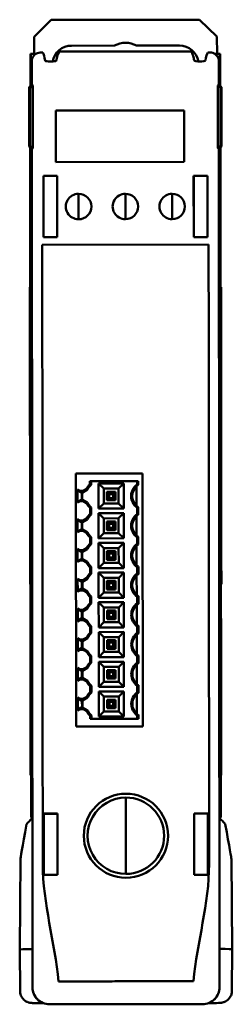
# Model space of a CAD drawing. Header units: millimetres. Extents: x 50 to 433, y -23 to 202.
# Tile 4 of 12: x 188 to 206, y -23 to 64. Entities that reach past the tile are written whole.
import ezdxf

# ---------------------------------------------------------------- set-up
doc = ezdxf.new("R2010")
doc.units = ezdxf.units.MM
doc.layers.add('Arêtes visibles(ISO)', color=7, linetype='Continuous', lineweight=50)

msp = doc.modelspace()

# ---------------------------------------------------------------- linework, layer by layer
at = {"layer": 'Arêtes visibles(ISO)'}
for p, q in [((188.889, 62.356), (190.388, 63.857)), ((190.388, 63.857), (203.482, 63.868)), ((203.482, 63.868), (205.015, 62.369)), ((188.906, 60.849), (188.889, 62.356)), ((205.015, 62.369), (205.032, 60.862)), ((202.727, 61.07), (191.147, 61.06)), ((192.199, 61.571), (195.987, 61.574)), ((197.938, 61.576), (201.724, 61.579)), ((189.052, 60.849), (188.575, 60.849)), ((188.577, 58.018), (188.575, 60.849)), ((188.688, 60.205), (188.689, 58.262)), ((189.874, 60.241), (189.873, 60.243)), ((190.849, 60.244), (190.848, 60.242)), ((203.026, 60.254), (203.027, 60.252)), ((204.002, 60.255), (204.001, 60.252)), ((204.822, 60.862), (205.3, 60.862)), ((205.189, 58.275), (205.188, 60.218)), ((205.302, 58.031), (205.3, 60.862)), ((188.464, 57.905), (188.689, 58.13)), ((188.469, 52.655), (188.464, 57.905)), ((188.69, 58.13), (188.465, 57.904)), ((188.465, 57.904), (188.469, 52.656)), ((188.465, 57.904), (188.543, 57.827)), ((188.77, 58.05), (188.543, 57.827)), ((188.543, 57.827), (188.547, 52.734)), ((188.689, 58.262), (188.69, 58.262)), ((188.689, 58.13), (188.689, 58.262)), ((188.69, 58.262), (188.69, 58.13)), ((188.69, 58.13), (188.77, 58.05)), ((188.77, 58.05), (188.774, 52.511)), ((205.109, 58.063), (205.189, 58.143)), ((205.113, 52.524), (205.109, 58.063)), ((205.109, 58.063), (205.336, 57.84)), ((205.189, 58.143), (205.188, 58.275)), ((205.188, 58.275), (205.189, 58.275)), ((205.189, 58.275), (205.189, 58.143)), ((205.189, 58.143), (205.414, 57.919)), ((205.414, 57.918), (205.189, 58.143)), ((205.414, 57.918), (205.336, 57.84)), ((205.336, 57.84), (205.34, 52.747)), ((205.414, 57.919), (205.419, 52.669)), ((205.418, 52.669), (205.414, 57.918)), ((202.139, 55.85), (190.814, 55.84)), ((190.818, 51.288), (190.814, 55.84)), ((202.139, 55.85), (202.143, 51.297)), ((188.469, 52.656), (188.547, 52.734)), ((188.469, 52.656), (188.694, 52.431)), ((188.694, 52.43), (188.469, 52.655)), ((188.544, 52.58), (188.588, -2.901)), ((188.547, 52.734), (188.774, 52.511)), ((188.622, 1.247), (188.581, 52.543)), ((188.596, 52.528), (188.63, 51.55)), ((188.774, 52.511), (188.694, 52.431)), ((188.694, 52.431), (188.754, -21.652)), ((188.753, -21.653), (188.694, 52.43)), ((205.34, 52.747), (205.113, 52.524)), ((205.193, 52.444), (205.113, 52.524)), ((205.193, 52.444), (205.418, 52.669)), ((205.253, -21.639), (205.193, 52.444)), ((205.419, 52.669), (205.194, 52.443)), ((205.194, 52.443), (205.253, -21.64)), ((205.259, 51.564), (205.292, 52.542)), ((205.306, 52.556), (205.347, 1.26)), ((205.418, 52.669), (205.34, 52.747)), ((205.344, 52.594), (205.388, -2.888)), ((188.638, 50.882), (188.643, 43.724)), ((202.143, 51.297), (190.818, 51.288)), ((205.258, 43.737), (205.252, 50.896)), ((189.712, 50.062), (190.925, 50.063)), ((189.717, 44.637), (189.712, 50.062)), ((189.712, 50.054), (190.917, 50.055)), ((190.925, 50.063), (190.917, 50.055)), ((190.921, 44.647), (190.917, 50.055)), ((190.925, 50.063), (190.929, 44.638)), ((202.966, 50.073), (204.179, 50.074)), ((202.966, 50.073), (202.975, 50.065)), ((202.971, 44.648), (202.966, 50.073)), ((202.975, 50.065), (204.179, 50.066)), ((202.975, 50.065), (202.979, 44.656)), ((204.179, 50.074), (204.183, 44.649)), ((192.824, 46.227), (192.822, 48.477)), ((196.949, 46.231), (196.947, 48.481)), ((201.074, 46.234), (201.072, 48.484)), ((190.921, 44.647), (189.717, 44.646)), ((190.929, 44.638), (189.717, 44.637)), ((190.921, 44.647), (190.929, 44.638)), ((202.979, 44.656), (202.971, 44.648)), ((204.183, 44.649), (202.971, 44.648)), ((202.979, 44.656), (204.183, 44.657)), ((189.611, 43.975), (204.29, 43.986)), ((188.636, 43.044), (188.628, 42.805)), ((205.275, 42.819), (205.266, 43.058)), ((188.619, 42.022), (188.643, 12.176)), ((205.31, 12.189), (205.286, 42.035)), ((188.516, 40.224), (188.554, 40.224)), ((188.516, 40.224), (188.518, 37.824)), ((205.354, 40.237), (205.391, 40.237)), ((205.393, 37.837), (205.391, 40.237)), ((188.519, 36.474), (188.518, 37.824)), ((205.393, 37.837), (205.394, 36.487)), ((188.519, 36.474), (188.557, 36.474)), ((188.519, 36.474), (188.52, 35.874)), ((188.52, 35.874), (188.534, 18.324)), ((205.357, 36.487), (205.394, 36.487)), ((205.395, 35.887), (205.394, 36.487)), ((205.409, 18.337), (205.395, 35.887)), ((192.578, 23.754), (198.466, 23.759)), ((192.596, 1.404), (192.578, 23.754)), ((198.466, 23.759), (198.484, 1.409)), ((193.825, 23.078), (198.083, 23.081)), ((193.825, 22.817), (193.825, 23.078)), ((193.929, 22.772), (193.929, 23.078)), ((194.581, 22.877), (196.803, 22.879)), ((195.036, 22.422), (194.581, 22.877)), ((194.582, 20.655), (194.581, 22.877)), ((196.348, 22.424), (196.803, 22.879)), ((196.803, 22.879), (196.804, 20.657)), ((197.934, 22.628), (197.936, 20.909)), ((197.979, 22.8), (197.979, 23.081)), ((198.083, 22.745), (198.083, 23.081)), ((192.73, 21.189), (192.73, 22.34)), ((192.73, 22.34), (192.934, 22.222)), ((193.037, 22.086), (192.73, 22.264)), ((192.926, 22.222), (192.934, 22.222)), ((192.934, 22.222), (193.207, 22.222)), ((193.051, 22.137), (192.982, 22.177)), ((193.037, 22.086), (193.051, 22.137)), ((193.104, 22.086), (193.037, 22.086)), ((193.09, 22.137), (193.051, 22.137)), ((193.159, 22.177), (193.09, 22.137)), ((193.09, 22.137), (193.104, 22.087)), ((193.142, 22.065), (193.104, 22.087)), ((193.104, 22.087), (193.104, 22.086)), ((193.104, 22.086), (193.105, 21.443)), ((193.604, 22.332), (193.142, 22.065)), ((193.142, 22.065), (193.143, 21.465)), ((193.207, 22.222), (193.524, 22.406)), ((193.207, 22.222), (193.215, 22.222)), ((193.48, 22.372), (193.48, 22.365)), ((196.348, 22.424), (195.036, 22.422)), ((195.036, 22.422), (195.037, 21.11)), ((196.067, 22.142), (195.317, 22.141)), ((195.317, 22.141), (195.318, 21.391)), ((195.317, 22.141), (195.518, 21.941)), ((195.518, 21.941), (195.519, 21.593)), ((195.518, 21.941), (195.866, 21.941)), ((195.866, 21.941), (196.067, 22.142)), ((195.866, 21.941), (195.867, 21.593)), ((196.067, 22.142), (196.068, 21.392)), ((196.349, 21.111), (196.348, 22.424)), ((192.73, 21.265), (193.038, 21.443)), ((192.935, 21.307), (192.73, 21.189)), ((192.935, 21.307), (192.927, 21.307)), ((193.208, 21.307), (192.935, 21.307)), ((192.983, 21.352), (193.051, 21.392)), ((193.038, 21.443), (193.051, 21.392)), ((193.038, 21.443), (193.105, 21.443)), ((193.051, 21.392), (193.091, 21.392)), ((193.104, 21.443), (193.091, 21.392)), ((193.091, 21.392), (193.16, 21.352)), ((193.143, 21.465), (193.104, 21.443)), ((193.105, 21.443), (193.104, 21.443)), ((193.143, 21.465), (193.605, 21.198)), ((193.216, 21.307), (193.208, 21.307)), ((193.525, 21.124), (193.208, 21.307)), ((193.48, 21.165), (193.48, 21.158)), ((195.037, 21.11), (194.582, 20.655)), ((195.037, 21.11), (196.349, 21.111)), ((195.519, 21.593), (195.318, 21.391)), ((195.318, 21.391), (196.068, 21.392)), ((195.867, 21.593), (195.519, 21.593)), ((196.068, 21.392), (195.867, 21.593)), ((196.349, 21.111), (196.804, 20.657)), ((193.827, 20.192), (193.827, 20.714)), ((193.931, 20.147), (193.931, 20.759)), ((196.804, 20.657), (194.582, 20.655)), ((194.583, 20.252), (196.805, 20.254)), ((195.038, 19.797), (194.583, 20.252)), ((194.585, 18.03), (194.583, 20.252)), ((196.35, 19.799), (196.805, 20.254)), ((196.805, 20.254), (196.806, 18.032)), ((197.981, 20.175), (197.981, 20.738)), ((198.085, 20.12), (198.085, 20.792)), ((192.733, 18.564), (192.732, 19.715)), ((192.732, 19.715), (192.936, 19.597)), ((193.039, 19.461), (192.732, 19.639)), ((192.928, 19.597), (192.936, 19.597)), ((192.936, 19.597), (193.209, 19.597)), ((193.053, 19.512), (192.984, 19.552)), ((193.039, 19.461), (193.053, 19.512)), ((193.106, 19.461), (193.039, 19.461)), ((193.092, 19.512), (193.053, 19.512)), ((193.161, 19.552), (193.092, 19.512)), ((193.092, 19.512), (193.106, 19.462)), ((193.106, 19.462), (193.106, 19.461)), ((193.144, 19.44), (193.106, 19.462)), ((193.106, 19.461), (193.107, 18.818)), ((193.606, 19.707), (193.144, 19.44)), ((193.144, 19.44), (193.145, 18.84)), ((193.209, 19.597), (193.526, 19.781)), ((193.209, 19.597), (193.217, 19.597)), ((193.482, 19.747), (193.482, 19.74)), ((196.35, 19.799), (195.038, 19.797)), ((195.038, 19.797), (195.039, 18.485)), ((196.069, 19.517), (195.319, 19.516)), ((195.319, 19.516), (195.32, 18.766)), ((195.319, 19.516), (195.52, 19.316)), ((195.52, 19.316), (195.521, 18.968)), ((195.52, 19.316), (195.869, 19.316)), ((195.869, 19.316), (196.069, 19.517)), ((195.869, 19.316), (195.869, 18.968)), ((196.069, 19.517), (196.07, 18.767)), ((196.351, 18.486), (196.35, 19.799)), ((197.936, 20.003), (197.938, 18.284)), ((188.534, 18.324), (188.534, 17.724)), ((192.733, 18.64), (193.04, 18.818)), ((192.937, 18.682), (192.733, 18.564)), ((192.937, 18.682), (192.929, 18.682)), ((193.21, 18.682), (192.937, 18.682)), ((192.985, 18.727), (193.054, 18.767)), ((193.04, 18.818), (193.054, 18.767)), ((193.04, 18.818), (193.107, 18.818)), ((193.054, 18.767), (193.093, 18.767)), ((193.107, 18.818), (193.093, 18.767)), ((193.093, 18.767), (193.162, 18.727)), ((193.145, 18.84), (193.107, 18.818)), ((193.107, 18.818), (193.107, 18.818)), ((193.145, 18.84), (193.607, 18.573)), ((193.218, 18.682), (193.21, 18.682)), ((193.527, 18.499), (193.21, 18.682)), ((193.483, 18.54), (193.483, 18.533)), ((195.039, 18.485), (194.585, 18.03)), ((195.039, 18.485), (196.351, 18.486)), ((195.521, 18.968), (195.32, 18.766)), ((195.32, 18.766), (196.07, 18.767)), ((195.869, 18.968), (195.521, 18.968)), ((196.07, 18.767), (195.869, 18.968)), ((196.351, 18.486), (196.806, 18.032)), ((205.409, 17.737), (205.409, 18.337)), ((188.572, 17.724), (188.534, 17.724)), ((188.535, 16.374), (188.534, 17.724)), ((193.829, 17.567), (193.829, 18.089)), ((193.933, 17.522), (193.933, 18.134)), ((196.806, 18.032), (194.585, 18.03)), ((194.585, 17.627), (196.807, 17.629)), ((195.04, 17.172), (194.585, 17.627)), ((194.587, 15.405), (194.585, 17.627)), ((196.352, 17.174), (196.807, 17.629)), ((196.807, 17.629), (196.809, 15.407)), ((197.983, 17.55), (197.983, 18.113)), ((198.088, 17.495), (198.087, 18.167)), ((205.409, 17.737), (205.372, 17.737)), ((205.409, 17.737), (205.41, 16.387)), ((192.735, 15.939), (192.734, 17.09)), ((192.734, 17.09), (192.938, 16.972)), ((193.041, 16.836), (192.734, 17.014)), ((192.93, 16.972), (192.938, 16.972)), ((192.938, 16.972), (193.211, 16.972)), ((193.055, 16.887), (192.986, 16.927)), ((193.041, 16.836), (193.055, 16.887)), ((193.108, 16.836), (193.041, 16.836)), ((193.094, 16.887), (193.055, 16.887)), ((193.163, 16.927), (193.094, 16.887)), ((193.094, 16.887), (193.108, 16.837)), ((193.108, 16.837), (193.108, 16.836)), ((193.146, 16.815), (193.108, 16.837)), ((193.108, 16.836), (193.109, 16.193)), ((193.609, 17.082), (193.146, 16.815)), ((193.146, 16.815), (193.147, 16.215)), ((193.211, 16.972), (193.528, 17.156)), ((193.211, 16.972), (193.219, 16.972)), ((193.484, 17.122), (193.484, 17.115)), ((196.352, 17.174), (195.04, 17.172)), ((195.04, 17.172), (195.041, 15.86)), ((196.071, 16.892), (195.321, 16.891)), ((195.321, 16.891), (195.322, 16.141)), ((195.321, 16.891), (195.523, 16.691)), ((195.523, 16.691), (195.523, 16.343)), ((195.523, 16.691), (195.871, 16.691)), ((195.871, 16.691), (196.071, 16.892)), ((195.871, 16.691), (195.871, 16.343)), ((196.071, 16.892), (196.072, 16.142)), ((196.354, 15.861), (196.352, 17.174)), ((197.939, 17.378), (197.94, 15.659)), ((188.535, 16.374), (188.537, 13.974)), ((192.735, 16.015), (193.042, 16.193)), ((192.939, 16.057), (192.735, 15.939)), ((192.939, 16.057), (192.931, 16.057)), ((193.212, 16.057), (192.939, 16.057)), ((192.987, 16.102), (193.056, 16.142)), ((193.042, 16.193), (193.056, 16.142)), ((193.042, 16.193), (193.109, 16.193)), ((193.056, 16.142), (193.095, 16.142)), ((193.109, 16.193), (193.095, 16.142)), ((193.095, 16.142), (193.164, 16.102)), ((193.147, 16.215), (193.109, 16.193)), ((193.109, 16.193), (193.109, 16.193)), ((193.147, 16.215), (193.609, 15.948)), ((193.22, 16.057), (193.212, 16.057)), ((193.53, 15.874), (193.212, 16.057)), ((193.485, 15.915), (193.485, 15.908)), ((195.041, 15.86), (194.587, 15.405)), ((195.041, 15.86), (196.354, 15.861)), ((195.523, 16.343), (195.322, 16.141)), ((195.322, 16.141), (196.072, 16.142)), ((195.871, 16.343), (195.523, 16.343)), ((196.072, 16.142), (195.871, 16.343)), ((196.354, 15.861), (196.809, 15.407)), ((205.412, 13.987), (205.41, 16.387)), ((193.831, 14.942), (193.831, 15.464)), ((193.936, 14.897), (193.935, 15.509)), ((196.809, 15.407), (194.587, 15.405)), ((194.587, 15.002), (196.809, 15.004)), ((195.042, 14.547), (194.587, 15.002)), ((194.589, 12.78), (194.587, 15.002)), ((196.355, 14.549), (196.809, 15.004)), ((196.809, 15.004), (196.811, 12.782)), ((197.986, 14.925), (197.985, 15.488)), ((198.09, 14.87), (198.089, 15.542)), ((188.575, 13.974), (188.537, 13.974)), ((192.737, 13.314), (192.736, 14.465)), ((192.736, 14.465), (192.941, 14.347)), ((193.044, 14.211), (192.736, 14.389)), ((192.932, 14.347), (192.941, 14.347)), ((192.941, 14.347), (193.213, 14.347)), ((193.057, 14.262), (192.988, 14.302)), ((193.044, 14.211), (193.057, 14.262)), ((193.111, 14.211), (193.044, 14.211)), ((193.097, 14.262), (193.057, 14.262)), ((193.165, 14.302), (193.097, 14.262)), ((193.097, 14.262), (193.11, 14.212)), ((193.11, 14.212), (193.111, 14.211)), ((193.149, 14.19), (193.11, 14.212)), ((193.111, 14.211), (193.111, 13.568)), ((193.611, 14.457), (193.149, 14.19)), ((193.149, 14.19), (193.149, 13.59)), ((193.213, 14.347), (193.531, 14.531)), ((193.213, 14.347), (193.221, 14.347)), ((193.486, 14.497), (193.486, 14.49)), ((196.355, 14.549), (195.042, 14.547)), ((195.042, 14.547), (195.043, 13.235)), ((196.074, 14.267), (195.324, 14.266)), ((195.324, 14.266), (195.324, 13.516)), ((195.324, 14.266), (195.525, 14.066)), ((195.525, 14.066), (195.525, 13.718)), ((195.525, 14.066), (195.873, 14.066)), ((195.873, 14.066), (196.074, 14.267)), ((195.873, 14.066), (195.873, 13.718)), ((196.074, 14.267), (196.074, 13.517)), ((196.356, 13.236), (196.355, 14.549)), ((197.941, 14.753), (197.942, 13.034)), ((205.412, 13.987), (205.375, 13.987)), ((192.737, 13.39), (193.044, 13.568)), ((192.941, 13.432), (192.737, 13.314)), ((192.941, 13.432), (192.933, 13.432)), ((193.214, 13.432), (192.941, 13.432)), ((192.989, 13.477), (193.058, 13.517)), ((193.044, 13.568), (193.058, 13.517)), ((193.044, 13.568), (193.111, 13.568)), ((193.058, 13.517), (193.097, 13.517)), ((193.111, 13.568), (193.097, 13.517)), ((193.097, 13.517), (193.166, 13.477)), ((193.149, 13.59), (193.111, 13.568)), ((193.111, 13.568), (193.111, 13.568)), ((193.149, 13.59), (193.612, 13.323)), ((193.222, 13.432), (193.214, 13.432)), ((193.532, 13.249), (193.214, 13.432)), ((193.487, 13.29), (193.487, 13.283)), ((195.043, 13.235), (194.589, 12.78)), ((195.043, 13.235), (196.356, 13.236)), ((195.525, 13.718), (195.324, 13.516)), ((195.324, 13.516), (196.074, 13.517)), ((195.873, 13.718), (195.525, 13.718)), ((196.074, 13.517), (195.873, 13.718)), ((196.356, 13.236), (196.811, 12.782)), ((193.834, 12.317), (193.833, 12.839)), ((193.938, 12.272), (193.937, 12.884)), ((196.811, 12.782), (194.589, 12.78)), ((194.589, 12.377), (196.811, 12.379)), ((195.044, 11.922), (194.589, 12.377)), ((194.591, 10.155), (194.589, 12.377)), ((196.357, 11.924), (196.811, 12.379)), ((196.811, 12.379), (196.813, 10.157)), ((197.988, 12.3), (197.987, 12.863)), ((198.092, 12.245), (198.091, 12.917)), ((188.653, 11.392), (188.662, 11.154)), ((192.739, 10.689), (192.738, 11.84)), ((192.738, 11.84), (192.943, 11.722)), ((193.046, 11.586), (192.738, 11.764)), ((192.934, 11.722), (192.943, 11.722)), ((192.943, 11.722), (193.215, 11.722)), ((193.059, 11.637), (192.991, 11.677)), ((193.046, 11.586), (193.059, 11.637)), ((193.113, 11.586), (193.046, 11.586)), ((193.099, 11.637), (193.059, 11.637)), ((193.167, 11.677), (193.099, 11.637)), ((193.099, 11.637), (193.112, 11.587)), ((193.112, 11.587), (193.113, 11.586)), ((193.151, 11.565), (193.112, 11.587)), ((193.113, 11.586), (193.113, 10.943)), ((193.613, 11.832), (193.151, 11.565)), ((193.151, 11.565), (193.151, 10.965)), ((193.215, 11.722), (193.533, 11.906)), ((193.215, 11.722), (193.224, 11.722)), ((193.488, 11.872), (193.488, 11.865)), ((196.357, 11.924), (195.044, 11.922)), ((195.044, 11.922), (195.045, 10.61)), ((196.076, 11.642), (195.326, 11.641)), ((195.326, 11.641), (195.326, 10.891)), ((195.326, 11.641), (195.527, 11.441)), ((195.527, 11.441), (195.527, 11.093)), ((195.527, 11.441), (195.875, 11.441)), ((195.875, 11.441), (196.076, 11.642)), ((195.875, 11.441), (195.875, 11.093)), ((196.076, 11.642), (196.076, 10.892)), ((196.358, 10.611), (196.357, 11.924)), ((197.943, 12.128), (197.944, 10.409)), ((205.292, 11.167), (205.301, 11.406)), ((188.67, 10.474), (188.676, 3.316)), ((192.739, 10.765), (193.046, 10.943)), ((192.943, 10.807), (192.739, 10.689)), ((192.943, 10.807), (192.935, 10.807)), ((193.216, 10.807), (192.943, 10.807)), ((192.991, 10.852), (193.06, 10.892)), ((193.046, 10.943), (193.06, 10.892)), ((193.046, 10.943), (193.113, 10.943)), ((193.06, 10.892), (193.099, 10.892)), ((193.113, 10.943), (193.099, 10.892)), ((193.099, 10.892), (193.168, 10.852)), ((193.151, 10.965), (193.113, 10.943)), ((193.113, 10.943), (193.113, 10.943)), ((193.151, 10.965), (193.614, 10.698)), ((193.224, 10.807), (193.216, 10.807)), ((193.534, 10.624), (193.216, 10.807)), ((193.489, 10.665), (193.489, 10.658)), ((195.045, 10.61), (194.591, 10.155)), ((195.045, 10.61), (196.358, 10.611)), ((195.527, 11.093), (195.326, 10.891)), ((195.326, 10.891), (196.076, 10.892)), ((195.875, 11.093), (195.527, 11.093)), ((196.076, 10.892), (195.875, 11.093)), ((196.358, 10.611), (196.813, 10.157)), ((205.291, 3.329), (205.285, 10.487)), ((193.836, 9.692), (193.835, 10.214)), ((193.94, 9.647), (193.939, 10.259)), ((196.813, 10.157), (194.591, 10.155)), ((194.591, 9.752), (196.813, 9.754)), ((195.046, 9.297), (194.591, 9.752)), ((194.593, 7.53), (194.591, 9.752)), ((196.359, 9.299), (196.813, 9.754)), ((196.813, 9.754), (196.815, 7.532)), ((197.99, 9.675), (197.989, 10.238)), ((198.094, 9.62), (198.093, 10.292)), ((192.741, 8.064), (192.74, 9.215)), ((192.74, 9.215), (192.945, 9.097)), ((193.048, 8.961), (192.74, 9.139)), ((192.936, 9.097), (192.945, 9.097)), ((192.945, 9.097), (193.217, 9.097)), ((193.061, 9.012), (192.993, 9.052)), ((193.048, 8.961), (193.061, 9.012)), ((193.115, 8.961), (193.048, 8.961)), ((193.101, 9.012), (193.061, 9.012)), ((193.17, 9.052), (193.101, 9.012)), ((193.101, 9.012), (193.114, 8.962)), ((193.114, 8.962), (193.115, 8.961)), ((193.153, 8.94), (193.114, 8.962)), ((193.115, 8.961), (193.115, 8.318)), ((193.615, 9.207), (193.153, 8.94)), ((193.153, 8.94), (193.153, 8.34)), ((193.217, 9.097), (193.535, 9.281)), ((193.217, 9.097), (193.226, 9.097)), ((193.49, 9.247), (193.49, 9.24)), ((196.359, 9.299), (195.046, 9.297)), ((195.046, 9.297), (195.047, 7.985)), ((196.078, 9.017), (195.328, 9.016)), ((195.328, 9.016), (195.328, 8.266)), ((195.328, 9.016), (195.529, 8.816)), ((195.529, 8.816), (195.529, 8.468)), ((195.529, 8.816), (195.877, 8.816)), ((195.877, 8.816), (196.078, 9.017)), ((195.877, 8.816), (195.877, 8.468)), ((196.078, 9.017), (196.078, 8.267)), ((196.36, 7.986), (196.359, 9.299)), ((197.945, 9.503), (197.946, 7.784)), ((192.741, 8.14), (193.048, 8.318)), ((192.946, 8.182), (192.741, 8.064)), ((192.946, 8.182), (192.937, 8.182)), ((193.218, 8.182), (192.946, 8.182)), ((192.993, 8.227), (193.062, 8.267)), ((193.048, 8.318), (193.062, 8.267)), ((193.048, 8.318), (193.115, 8.318)), ((193.062, 8.267), (193.101, 8.267)), ((193.115, 8.318), (193.101, 8.267)), ((193.101, 8.267), (193.17, 8.227)), ((193.153, 8.34), (193.115, 8.318)), ((193.115, 8.318), (193.115, 8.318)), ((193.153, 8.34), (193.616, 8.073)), ((193.226, 8.182), (193.218, 8.182)), ((193.536, 7.999), (193.218, 8.182)), ((193.491, 8.04), (193.491, 8.033)), ((195.047, 7.985), (194.593, 7.53)), ((195.047, 7.985), (196.36, 7.986)), ((195.529, 8.468), (195.328, 8.266)), ((195.328, 8.266), (196.078, 8.267)), ((195.877, 8.468), (195.529, 8.468)), ((196.078, 8.267), (195.877, 8.468)), ((196.36, 7.986), (196.815, 7.532)), ((193.838, 7.067), (193.837, 7.589)), ((193.942, 7.022), (193.941, 7.634)), ((196.815, 7.532), (194.593, 7.53)), ((194.593, 7.127), (196.815, 7.129)), ((195.048, 6.672), (194.593, 7.127)), ((194.595, 4.905), (194.593, 7.127)), ((196.361, 6.674), (196.815, 7.129)), ((196.815, 7.129), (196.817, 4.907)), ((197.992, 7.05), (197.991, 7.613)), ((198.096, 6.995), (198.095, 7.667)), ((192.743, 5.439), (192.742, 6.59)), ((192.742, 6.59), (192.947, 6.472)), ((193.05, 6.336), (192.742, 6.514)), ((192.939, 6.472), (192.947, 6.472)), ((192.947, 6.472), (193.219, 6.472)), ((193.064, 6.387), (192.995, 6.427)), ((193.05, 6.336), (193.064, 6.387)), ((193.117, 6.336), (193.05, 6.336)), ((193.103, 6.387), (193.064, 6.387)), ((193.172, 6.427), (193.103, 6.387)), ((193.103, 6.387), (193.117, 6.337)), ((193.117, 6.337), (193.117, 6.336)), ((193.155, 6.315), (193.117, 6.337)), ((193.117, 6.336), (193.117, 5.693)), ((193.617, 6.582), (193.155, 6.315)), ((193.155, 6.315), (193.155, 5.715)), ((193.219, 6.472), (193.537, 6.656)), ((193.219, 6.472), (193.228, 6.472)), ((193.492, 6.622), (193.492, 6.615)), ((196.361, 6.674), (195.048, 6.672)), ((195.048, 6.672), (195.049, 5.36)), ((196.08, 6.392), (195.33, 6.391)), ((195.33, 6.391), (195.33, 5.641)), ((195.33, 6.391), (195.531, 6.191)), ((195.531, 6.191), (195.531, 5.843)), ((195.531, 6.191), (195.879, 6.191)), ((195.879, 6.191), (196.08, 6.392)), ((195.879, 6.191), (195.879, 5.843)), ((196.08, 6.392), (196.08, 5.642)), ((196.362, 5.361), (196.361, 6.674)), ((197.947, 6.878), (197.948, 5.159)), ((192.743, 5.515), (193.05, 5.693)), ((192.948, 5.557), (192.743, 5.439)), ((192.948, 5.557), (192.939, 5.557)), ((193.22, 5.557), (192.948, 5.557)), ((192.995, 5.602), (193.064, 5.642)), ((193.05, 5.693), (193.064, 5.642)), ((193.05, 5.693), (193.117, 5.693)), ((193.064, 5.642), (193.104, 5.642)), ((193.117, 5.693), (193.104, 5.642)), ((193.104, 5.642), (193.172, 5.602)), ((193.155, 5.715), (193.117, 5.693)), ((193.117, 5.693), (193.117, 5.693)), ((193.155, 5.715), (193.618, 5.448)), ((193.229, 5.557), (193.22, 5.557)), ((193.538, 5.374), (193.22, 5.557)), ((193.493, 5.415), (193.493, 5.408)), ((195.049, 5.36), (194.595, 4.905)), ((195.049, 5.36), (196.362, 5.361)), ((195.531, 5.843), (195.33, 5.641)), ((195.33, 5.641), (196.08, 5.642)), ((195.879, 5.843), (195.531, 5.843)), ((196.08, 5.642), (195.879, 5.843)), ((196.362, 5.361), (196.817, 4.907)), ((193.84, 4.442), (193.839, 4.964)), ((193.944, 4.397), (193.943, 5.009)), ((196.817, 4.907), (194.595, 4.905)), ((194.595, 4.502), (196.817, 4.504)), ((195.051, 4.047), (194.595, 4.502)), ((194.597, 2.28), (194.595, 4.502)), ((196.363, 4.049), (196.817, 4.504)), ((196.817, 4.504), (196.819, 2.282)), ((197.994, 4.425), (197.994, 4.988)), ((198.098, 4.37), (198.098, 5.042)), ((192.745, 2.814), (192.744, 3.965)), ((192.744, 3.965), (192.949, 3.847)), ((193.052, 3.711), (192.744, 3.889)), ((192.941, 3.847), (192.949, 3.847)), ((192.949, 3.847), (193.222, 3.847)), ((193.066, 3.762), (192.997, 3.802)), ((193.052, 3.711), (193.066, 3.762)), ((193.119, 3.711), (193.052, 3.711)), ((193.105, 3.762), (193.066, 3.762)), ((193.174, 3.802), (193.105, 3.762)), ((193.105, 3.762), (193.119, 3.712)), ((193.119, 3.712), (193.119, 3.711)), ((193.157, 3.69), (193.119, 3.712)), ((193.119, 3.711), (193.12, 3.068)), ((193.619, 3.957), (193.157, 3.69)), ((193.157, 3.69), (193.158, 3.09)), ((193.222, 3.847), (193.539, 4.031)), ((193.222, 3.847), (193.23, 3.847)), ((193.494, 3.997), (193.494, 3.99)), ((196.363, 4.049), (195.051, 4.047)), ((195.051, 4.047), (195.052, 2.735)), ((196.082, 3.767), (195.332, 3.766)), ((195.332, 3.766), (195.333, 3.016)), ((195.332, 3.766), (195.533, 3.566)), ((195.533, 3.566), (195.533, 3.218)), ((195.533, 3.566), (195.881, 3.566)), ((195.881, 3.566), (196.082, 3.767)), ((195.881, 3.566), (195.881, 3.218)), ((196.082, 3.767), (196.083, 3.017)), ((196.364, 2.736), (196.363, 4.049)), ((197.949, 4.253), (197.95, 2.534)), ((188.669, 2.647), (188.622, 1.247)), ((192.745, 2.89), (193.053, 3.068)), ((192.95, 2.932), (192.745, 2.814)), ((192.95, 2.932), (192.941, 2.932)), ((193.222, 2.932), (192.95, 2.932)), ((192.998, 2.977), (193.066, 3.017)), ((193.053, 3.068), (193.066, 3.017)), ((193.053, 3.068), (193.12, 3.068)), ((193.066, 3.017), (193.106, 3.017)), ((193.119, 3.068), (193.106, 3.017)), ((193.106, 3.017), (193.174, 2.977)), ((193.158, 3.09), (193.119, 3.068)), ((193.12, 3.068), (193.119, 3.068)), ((193.158, 3.09), (193.62, 2.823)), ((193.231, 2.932), (193.222, 2.932)), ((193.54, 2.749), (193.222, 2.932)), ((193.495, 2.79), (193.495, 2.783)), ((195.052, 2.735), (194.597, 2.28)), ((195.052, 2.735), (196.364, 2.736)), ((195.533, 3.218), (195.333, 3.016)), ((195.333, 3.016), (196.083, 3.017)), ((195.881, 3.218), (195.533, 3.218)), ((196.083, 3.017), (195.881, 3.218)), ((196.364, 2.736), (196.819, 2.282)), ((205.347, 1.26), (205.298, 2.661)), ((193.842, 2.078), (193.842, 2.339)), ((193.842, 2.078), (198.1, 2.081)), ((193.946, 2.078), (193.946, 2.384)), ((196.819, 2.282), (194.597, 2.28)), ((197.996, 2.081), (197.996, 2.363)), ((198.1, 2.081), (198.1, 2.417)), ((188.629, -6.651), (188.622, 1.247)), ((198.484, 1.409), (192.596, 1.404)), ((205.347, 1.26), (205.354, -6.638)), ((188.588, -2.901), (188.626, -2.901)), ((205.351, -2.888), (205.388, -2.888)), ((196.991, -5.629), (196.995, -10.879)), ((188.741, -6.651), (188.629, -6.651)), ((190.968, -6.302), (189.758, -6.303)), ((189.758, -6.303), (189.762, -11.723)), ((190.962, -6.308), (189.758, -6.309)), ((190.962, -6.308), (190.968, -6.302)), ((190.966, -11.716), (190.962, -6.308)), ((190.972, -11.722), (190.968, -6.302)), ((204.224, -6.291), (203.014, -6.292)), ((203.014, -6.292), (203.019, -11.712)), ((203.02, -6.298), (203.014, -6.292)), ((203.02, -6.298), (204.224, -6.297)), ((203.02, -6.298), (203.024, -11.706)), ((204.229, -11.711), (204.224, -6.291)), ((205.241, -6.638), (205.354, -6.638)), ((187.689, -10.308), (187.626, -18.305)), ((206.3, -10.293), (206.376, -18.29)), ((190.966, -11.716), (189.762, -11.717)), ((189.762, -11.723), (190.972, -11.722)), ((190.966, -11.716), (190.972, -11.722)), ((203.024, -11.706), (203.019, -11.712)), ((203.019, -11.712), (204.229, -11.711)), ((203.024, -11.706), (204.229, -11.705)), ((187.661, -21.99), (187.626, -18.306)), ((206.347, -21.974), (206.376, -18.29)), ((190.255, -23.151), (203.754, -23.14)), ((203.755, -23.141), (190.255, -23.152))]:
    msp.add_line(p, q, dxfattribs=at)
msp.add_circle((196.993, -8.257), 3.716, dxfattribs=at)
for centre, radius, start, end in [((196.964, 59.8), 2.025, 61.25471, 118.83749), ((192.201, 59.884), 1.687, 90.0461, 170.03103), ((201.726, 59.891), 1.687, 9.97404, 90.0461), ((192.823, 47.352), 1.125, 90.0461, 270.0461), ((192.823, 47.352), 1.125, 270.0461, 90.0461), ((196.948, 47.356), 1.125, 90.0461, 270.0461), ((196.948, 47.356), 1.125, 270.0461, 90.0461), ((201.073, 47.359), 1.125, 90.0461, 270.0461), ((201.073, 47.359), 1.125, 270.0461, 90.0461), ((194.83, 21.766), 1.454, 133.71782, 153.89433), ((194.83, 21.766), 1.35, 131.85644, 155.21578), ((198.73, 21.769), 1.275, 126.07801, 234.01425), ((198.73, 21.769), 1.171, 123.52546, 132.80784), ((194.83, 21.766), 1.454, 206.19792, 226.37444), ((194.83, 21.766), 1.35, 204.87647, 228.23581), ((198.73, 21.769), 1.171, 227.28441, 236.56679), ((194.832, 19.141), 1.454, 133.71782, 153.89433), ((194.832, 19.141), 1.35, 131.85644, 155.21578), ((198.732, 19.144), 1.275, 126.07801, 234.01425), ((198.732, 19.144), 1.171, 123.52546, 132.80784), ((194.832, 19.141), 1.454, 206.19792, 226.37444), ((194.832, 19.141), 1.35, 204.87647, 228.23581), ((198.732, 19.144), 1.171, 227.28441, 236.56679), ((194.834, 16.516), 1.454, 133.71782, 153.89433), ((194.834, 16.516), 1.35, 131.85644, 155.21578), ((198.734, 16.519), 1.275, 126.07801, 234.01425), ((198.734, 16.519), 1.171, 123.52546, 132.80784), ((194.834, 16.516), 1.454, 206.19792, 226.37444), ((194.834, 16.516), 1.35, 204.87647, 228.23581), ((194.836, 13.891), 1.454, 133.71782, 153.89433), ((194.836, 13.891), 1.35, 131.85644, 155.21578), ((198.736, 13.894), 1.275, 126.07801, 234.01425), ((198.734, 16.519), 1.171, 227.28441, 236.56679), ((198.736, 13.894), 1.171, 123.52546, 132.80784), ((194.836, 13.891), 1.454, 206.19792, 226.37444), ((194.836, 13.891), 1.35, 204.87647, 228.23581), ((194.838, 11.266), 1.454, 133.71782, 153.89433), ((194.838, 11.266), 1.35, 131.85644, 155.21578), ((198.738, 11.269), 1.275, 126.07801, 234.01425), ((198.736, 13.894), 1.171, 227.28441, 236.56679), ((198.738, 11.269), 1.171, 123.52546, 132.80784), ((194.838, 11.266), 1.454, 206.19792, 226.37444), ((194.838, 11.266), 1.35, 204.87647, 228.23581), ((194.841, 8.641), 1.454, 133.71782, 153.89433), ((194.841, 8.641), 1.35, 131.85644, 155.21578), ((198.741, 8.644), 1.275, 126.07801, 234.01425), ((198.738, 11.269), 1.171, 227.28441, 236.56679), ((198.741, 8.644), 1.171, 123.52546, 132.80784), ((194.841, 8.641), 1.454, 206.19792, 226.37444), ((194.841, 8.641), 1.35, 204.87647, 228.23581), ((194.843, 6.016), 1.454, 133.71782, 153.89433), ((194.843, 6.016), 1.35, 131.85644, 155.21578), ((198.743, 6.019), 1.275, 126.07801, 234.01425), ((198.741, 8.644), 1.171, 227.28441, 236.56679), ((198.743, 6.019), 1.171, 123.52546, 132.80784), ((194.843, 6.016), 1.454, 206.19792, 226.37444), ((194.843, 6.016), 1.35, 204.87647, 228.23581), ((194.845, 3.391), 1.454, 133.71782, 153.89433), ((194.845, 3.391), 1.35, 131.85644, 155.21578), ((198.745, 3.394), 1.275, 126.07801, 234.01425), ((198.743, 6.019), 1.171, 227.28441, 236.56679), ((198.745, 3.394), 1.171, 123.52546, 132.80784), ((194.845, 3.391), 1.454, 206.19792, 226.37444), ((194.845, 3.391), 1.35, 204.87647, 228.23581), ((198.745, 3.394), 1.171, 227.28441, 236.56679), ((196.993, -8.254), 3.375, 90.0461, 270.0461), ((196.993, -8.254), 3.375, 270.0461, 90.0461)]:
    msp.add_arc(centre, radius, start, end, dxfattribs=at)
for centre, major_axis, ratio, start_param, end_param in [((188.581, 47.523), (0.011, -13.328), 0.017455, 2.616792, 3.124139), ((190.361, 60.244), (-0.487, 0), 0.149451, 0.030042, 3.11155), ((203.514, 60.254), (-0.487, 0), 0.149451, 0.030042, 3.11155), ((205.314, 47.537), (0.011, -13.328), 0.017455, 3.159046, 3.666394), ((188.625, 50.882), (-0.001, 0.75), 0.017455, 4.712389, 5.811946), ((205.265, 50.896), (0.001, -0.75), 0.017455, 3.612832, 4.712389), ((188.63, 43.724), (-0.001, 0.75), 0.017455, 3.577925, 4.712389), ((205.271, 43.737), (0.001, -0.75), 0.017455, 4.712389, 5.846853), ((188.634, 42.127), (0.001, 0.777), 0.019466, 0.510353, 1.706445), ((205.27, 42.14), (0.003, -0.777), 0.019466, 1.435148, 2.631239), ((198.695, 21.769), (1.148, 0.001), 0.999543, 2.294698, 3.988487), ((192.994, 22.177), (-0.39, 0.225), 0.008726, 5.147637, 5.462228), ((192.99, 22.177), (-0.39, 0.225), 0.008726, 0.844648, 1.55568), ((192.763, 22.316), (0.162, -0.094), 0.008726, 5.147637, 6.268069), ((193.151, 22.177), (0.39, 0.225), 0.008726, 4.727506, 5.709938), ((193.377, 22.316), (-0.162, -0.094), 0.008726, 0.015117, 1.135548), ((193.147, 22.177), (0.39, 0.225), 0.008726, 0.544168, 1.135548), ((192.991, 21.352), (-0.39, -0.225), 0.008726, 4.727506, 5.438537), ((192.995, 21.352), (-0.39, -0.225), 0.008726, 0.820957, 1.135548), ((192.764, 21.213), (0.162, 0.094), 0.008726, 0.015117, 1.135548), ((193.152, 21.352), (0.39, -0.225), 0.008726, 0.573248, 1.55568), ((193.378, 21.214), (-0.162, 0.094), 0.008726, 5.147637, 6.268069), ((193.148, 21.352), (0.39, -0.225), 0.008726, 5.147637, 5.739017), ((192.996, 19.552), (-0.39, 0.225), 0.008726, 5.147637, 5.462228), ((192.992, 19.552), (-0.39, 0.225), 0.008726, 0.844648, 1.55568), ((192.766, 19.691), (0.162, -0.094), 0.008726, 5.147637, 6.268069), ((193.153, 19.552), (0.39, 0.225), 0.008726, 4.727506, 5.709938), ((193.38, 19.691), (-0.162, -0.094), 0.008726, 0.015117, 1.135548), ((193.149, 19.552), (0.39, 0.225), 0.008726, 0.544168, 1.135548), ((198.697, 19.144), (1.148, 0.001), 0.999543, 2.294698, 3.988487), ((192.993, 18.727), (-0.39, -0.225), 0.008726, 4.727506, 5.438537), ((192.997, 18.727), (-0.39, -0.225), 0.008726, 0.820957, 1.135548), ((192.766, 18.588), (0.162, 0.094), 0.008726, 0.015117, 1.135548), ((193.154, 18.727), (0.39, -0.225), 0.008726, 0.573248, 1.55568), ((193.38, 18.589), (-0.162, 0.094), 0.008726, 5.147637, 6.268069), ((193.15, 18.727), (0.39, -0.225), 0.008726, 5.147637, 5.739017), ((192.998, 16.927), (-0.39, 0.225), 0.008726, 5.147637, 5.462228), ((192.994, 16.927), (-0.39, 0.225), 0.008726, 0.844648, 1.55568), ((192.768, 17.066), (0.162, -0.094), 0.008726, 5.147637, 6.268069), ((193.155, 16.927), (0.39, 0.225), 0.008726, 4.727506, 5.709938), ((193.382, 17.066), (-0.162, -0.094), 0.008726, 0.015117, 1.135548), ((193.151, 16.927), (0.39, 0.225), 0.008726, 0.544168, 1.135548), ((198.7, 16.519), (1.148, 0.001), 0.999543, 2.294698, 3.988487), ((192.995, 16.102), (-0.39, -0.225), 0.008726, 4.727506, 5.438537), ((192.999, 16.102), (-0.39, -0.225), 0.008726, 0.820957, 1.135548), ((192.769, 15.963), (0.162, 0.094), 0.008726, 0.015117, 1.135548), ((193.156, 16.102), (0.39, -0.225), 0.008726, 0.573248, 1.55568), ((193.383, 15.964), (-0.162, 0.094), 0.008726, 5.147637, 6.268069), ((193.152, 16.102), (0.39, -0.225), 0.008726, 5.147637, 5.739017), ((193, 14.302), (-0.39, 0.225), 0.008726, 5.147637, 5.462228), ((192.996, 14.302), (-0.39, 0.225), 0.008726, 0.844648, 1.55568), ((192.77, 14.441), (0.162, -0.094), 0.008726, 5.147637, 6.268069), ((193.157, 14.302), (0.39, 0.225), 0.008726, 4.727506, 5.709938), ((193.384, 14.441), (-0.162, -0.094), 0.008726, 0.015117, 1.135548), ((193.154, 14.302), (0.39, 0.225), 0.008726, 0.544168, 1.135548), ((198.702, 13.894), (1.148, 0.001), 0.999543, 2.294698, 3.988487), ((192.997, 13.477), (-0.39, -0.225), 0.008726, 4.727506, 5.438537), ((193.001, 13.477), (-0.39, -0.225), 0.008726, 0.820957, 1.135548), ((192.771, 13.338), (0.162, 0.094), 0.008726, 0.015117, 1.135548), ((193.158, 13.477), (0.39, -0.225), 0.008726, 0.573248, 1.55568), ((193.385, 13.339), (-0.162, 0.094), 0.008726, 5.147637, 6.268069), ((193.154, 13.477), (0.39, -0.225), 0.008726, 5.147637, 5.739017), ((205.295, 12.084), (-0.001, -0.777), 0.019466, 0.510353, 1.706445), ((188.658, 12.071), (-0.003, 0.777), 0.019466, 1.435148, 2.631239), ((193.002, 11.677), (-0.39, 0.225), 0.008726, 5.147637, 5.462228), ((192.998, 11.677), (-0.39, 0.225), 0.008726, 0.844648, 1.55568), ((192.772, 11.816), (0.162, -0.094), 0.008726, 5.147637, 6.268069), ((193.16, 11.677), (0.39, 0.225), 0.008726, 4.727506, 5.709938), ((193.386, 11.816), (-0.162, -0.094), 0.008726, 0.015117, 1.135548), ((193.156, 11.677), (0.39, 0.225), 0.008726, 0.544168, 1.135548), ((198.704, 11.269), (1.148, 0.001), 0.999543, 2.294698, 3.988487), ((188.657, 10.474), (-0.001, 0.75), 0.017455, 4.712389, 5.846853), ((192.999, 10.852), (-0.39, -0.225), 0.008726, 4.727506, 5.438537), ((193.003, 10.852), (-0.39, -0.225), 0.008726, 0.820957, 1.135548), ((192.773, 10.713), (0.162, 0.094), 0.008726, 0.015117, 1.135548), ((193.16, 10.852), (0.39, -0.225), 0.008726, 0.573248, 1.55568), ((193.387, 10.714), (-0.162, 0.094), 0.008726, 5.147637, 6.268069), ((193.156, 10.852), (0.39, -0.225), 0.008726, 5.147637, 5.739017), ((205.298, 10.487), (0.001, -0.75), 0.017455, 3.577925, 4.712389), ((193.004, 9.052), (-0.39, 0.225), 0.008726, 5.147637, 5.462228), ((193.001, 9.052), (-0.39, 0.225), 0.008726, 0.844648, 1.55568), ((192.774, 9.191), (0.162, -0.094), 0.008726, 5.147637, 6.268069), ((193.162, 9.052), (0.39, 0.225), 0.008726, 4.727506, 5.709938), ((193.388, 9.191), (-0.162, -0.094), 0.008726, 0.015117, 1.135548), ((193.158, 9.052), (0.39, 0.225), 0.008726, 0.544168, 1.135548), ((198.706, 8.644), (1.148, 0.001), 0.999543, 2.294698, 3.988487), ((193.001, 8.227), (-0.39, -0.225), 0.008726, 4.727506, 5.438537), ((193.005, 8.227), (-0.39, -0.225), 0.008726, 0.820957, 1.135548), ((192.775, 8.088), (0.162, 0.094), 0.008726, 0.015117, 1.135548), ((193.162, 8.227), (0.39, -0.225), 0.008726, 0.573248, 1.55568), ((193.389, 8.089), (-0.162, 0.094), 0.008726, 5.147637, 6.268069), ((193.158, 8.227), (0.39, -0.225), 0.008726, 5.147637, 5.739017), ((193.007, 6.427), (-0.39, 0.225), 0.008726, 5.147637, 5.462228), ((193.003, 6.427), (-0.39, 0.225), 0.008726, 0.844648, 1.55568), ((192.776, 6.566), (0.162, -0.094), 0.008726, 5.147637, 6.268069), ((193.164, 6.427), (0.39, 0.225), 0.008726, 4.727506, 5.709938), ((193.39, 6.566), (-0.162, -0.094), 0.008726, 0.015117, 1.135548), ((193.16, 6.427), (0.39, 0.225), 0.008726, 0.544168, 1.135548), ((198.708, 6.019), (1.148, 0.001), 0.999543, 2.294698, 3.988487), ((193.003, 5.602), (-0.39, -0.225), 0.008726, 4.727506, 5.438537), ((193.007, 5.602), (-0.39, -0.225), 0.008726, 0.820957, 1.135548), ((192.777, 5.463), (0.162, 0.094), 0.008726, 0.015117, 1.135548), ((193.164, 5.602), (0.39, -0.225), 0.008726, 0.573248, 1.55568), ((193.391, 5.464), (-0.162, 0.094), 0.008726, 5.147637, 6.268069), ((193.161, 5.602), (0.39, -0.225), 0.008726, 5.147637, 5.739017), ((193.009, 3.802), (-0.39, 0.225), 0.008726, 5.147637, 5.462228), ((193.005, 3.802), (-0.39, 0.225), 0.008726, 0.844648, 1.55568), ((192.778, 3.941), (0.162, -0.094), 0.008726, 5.147637, 6.268069), ((193.166, 3.802), (0.39, 0.225), 0.008726, 4.727506, 5.709938), ((193.392, 3.941), (-0.162, -0.094), 0.008726, 0.015117, 1.135548), ((193.162, 3.802), (0.39, 0.225), 0.008726, 0.544168, 1.135548), ((198.71, 3.394), (1.148, 0.001), 0.999543, 2.294698, 3.988487), ((188.663, 3.316), (-0.001, 0.75), 0.017455, 3.612832, 4.712389), ((193.005, 2.977), (-0.39, -0.225), 0.008726, 4.727506, 5.438537), ((193.009, 2.977), (-0.39, -0.225), 0.008726, 0.820957, 1.135548), ((192.779, 2.838), (0.162, 0.094), 0.008726, 0.015117, 1.135548), ((193.167, 2.977), (0.39, -0.225), 0.008726, 0.573248, 1.55568), ((193.393, 2.839), (-0.162, 0.094), 0.008726, 5.147637, 6.268069), ((193.163, 2.977), (0.39, -0.225), 0.008726, 5.147637, 5.739017), ((205.304, 3.329), (0.001, -0.75), 0.017455, 4.712389, 5.811946), ((188.614, 6.675), (-0.011, 13.328), 0.017455, 3.159046, 3.666394), ((205.347, 6.688), (-0.011, 13.328), 0.017455, 2.616792, 3.124139), ((196.515, 39.981), (8.826, 50.289), 0.000263, 2.790179, 3.140022), ((197.393, 39.982), (8.907, -50.275), 0.000263, 0.001571, 0.351414), ((197.001, -18.298), (-9.375, -0.008), 0.008727, 5.788291, 6.283261), ((197.001, -18.298), (9.375, 0.008), 0.008727, 6.283109, 6.778159)]:
    msp.add_ellipse(centre, major_axis=major_axis, ratio=ratio, start_param=start_param, end_param=end_param, dxfattribs=at)
for points, degree in [([(189.202, 60.918), (189.053, 60.869), (188.789, 60.675), (188.687, 60.362), (188.688, 60.205)], 3), ([(189.437, 60.956), (189.357, 60.956), (189.278, 60.943), (189.202, 60.918)], 3), ([(189.437, 60.956), (189.512, 60.956), (189.587, 60.956), (189.662, 60.956)], 3), ([(189.662, 60.956), (189.733, 60.829), (189.803, 60.591), (189.873, 60.243)], 3), ([(191.147, 61.06), (191.047, 61.012), (190.948, 60.739), (190.849, 60.244)], 3), ([(202.727, 61.07), (202.826, 61.022), (202.926, 60.749), (203.026, 60.254)], 3), ([(204.002, 60.255), (204.071, 60.602), (204.141, 60.84), (204.212, 60.968)], 3), ([(204.212, 60.968), (204.287, 60.968), (204.362, 60.968), (204.437, 60.968)], 3), ([(204.672, 60.931), (204.596, 60.955), (204.517, 60.968), (204.437, 60.968)], 3), ([(205.188, 60.218), (205.187, 60.375), (205.086, 60.687), (204.821, 60.882), (204.672, 60.931)], 3), ([(193.825, 22.817), (193.878, 22.794), (193.929, 22.772)], 2), ([(197.979, 22.8), (198.033, 22.773), (198.083, 22.745)], 2), ([(193.604, 22.332), (193.565, 22.368), (193.524, 22.406)], 2), ([(193.605, 21.198), (193.566, 21.162), (193.525, 21.124)], 2), ([(193.931, 20.759), (193.88, 20.736), (193.827, 20.714)], 2), ([(193.827, 20.192), (193.88, 20.169), (193.931, 20.147)], 2), ([(198.085, 20.792), (198.034, 20.765), (197.981, 20.738)], 2), ([(197.981, 20.175), (198.035, 20.148), (198.085, 20.12)], 2), ([(193.606, 19.707), (193.567, 19.743), (193.526, 19.781)], 2), ([(193.607, 18.573), (193.568, 18.537), (193.527, 18.499)], 2), ([(193.933, 18.134), (193.882, 18.111), (193.829, 18.089)], 2), ([(193.829, 17.567), (193.883, 17.544), (193.933, 17.522)], 2), ([(198.087, 18.167), (198.036, 18.14), (197.983, 18.113)], 2), ([(197.983, 17.55), (198.037, 17.523), (198.088, 17.495)], 2), ([(193.609, 17.082), (193.569, 17.118), (193.528, 17.156)], 2), ([(193.609, 15.948), (193.57, 15.912), (193.53, 15.874)], 2), ([(193.935, 15.509), (193.884, 15.486), (193.831, 15.464)], 2), ([(193.831, 14.942), (193.885, 14.919), (193.936, 14.897)], 2), ([(198.089, 15.542), (198.038, 15.515), (197.985, 15.488)], 2), ([(197.986, 14.925), (198.039, 14.898), (198.09, 14.87)], 2), ([(193.611, 14.457), (193.571, 14.493), (193.531, 14.531)], 2), ([(193.612, 13.323), (193.572, 13.287), (193.532, 13.249)], 2), ([(193.937, 12.884), (193.886, 12.861), (193.833, 12.839)], 2), ([(193.834, 12.317), (193.887, 12.294), (193.938, 12.272)], 2), ([(198.091, 12.917), (198.041, 12.89), (197.987, 12.863)], 2), ([(197.988, 12.3), (198.041, 12.273), (198.092, 12.245)], 2), ([(193.613, 11.832), (193.573, 11.868), (193.533, 11.906)], 2), ([(193.614, 10.698), (193.574, 10.662), (193.534, 10.624)], 2), ([(193.939, 10.259), (193.888, 10.236), (193.835, 10.214)], 2), ([(193.836, 9.692), (193.889, 9.669), (193.94, 9.647)], 2), ([(198.093, 10.292), (198.043, 10.265), (197.989, 10.238)], 2), ([(197.99, 9.675), (198.043, 9.648), (198.094, 9.62)], 2), ([(193.615, 9.207), (193.575, 9.243), (193.535, 9.281)], 2), ([(193.616, 8.073), (193.576, 8.037), (193.536, 7.999)], 2), ([(193.941, 7.634), (193.891, 7.611), (193.837, 7.589)], 2), ([(193.838, 7.067), (193.891, 7.044), (193.942, 7.022)], 2), ([(198.095, 7.667), (198.045, 7.64), (197.991, 7.613)], 2), ([(197.992, 7.05), (198.045, 7.023), (198.096, 6.995)], 2), ([(193.617, 6.582), (193.578, 6.618), (193.537, 6.656)], 2), ([(193.618, 5.448), (193.578, 5.412), (193.538, 5.374)], 2), ([(193.943, 5.009), (193.893, 4.986), (193.839, 4.964)], 2), ([(193.84, 4.442), (193.893, 4.419), (193.944, 4.397)], 2), ([(198.098, 5.042), (198.047, 5.015), (197.994, 4.988)], 2), ([(197.994, 4.425), (198.047, 4.398), (198.098, 4.37)], 2), ([(193.619, 3.957), (193.58, 3.993), (193.539, 4.031)], 2), ([(193.62, 2.823), (193.581, 2.787), (193.54, 2.749)], 2), ([(193.946, 2.384), (193.895, 2.361), (193.842, 2.339)], 2), ([(198.1, 2.417), (198.049, 2.39), (197.996, 2.363)], 2)]:
    msp.add_open_spline(points, degree=degree, dxfattribs=at)
for points, knots in [([(191.057, -21.126), (190.729, -17.674), (189.658, -14.224), (189.652, -6.465), (189.648, -2.157), (189.642, 5.119), (189.64, 8.088), (189.636, 12.912), (189.634, 14.767), (189.63, 20.333), (189.627, 24.044), (189.621, 31.511), (189.618, 35.267), (189.614, 40.674), (189.612, 42.324), (189.611, 43.975)], [-4.330181, -4.330181, -4.330181, -4.330181, -2.949646, -2.949646, -1.226563, -1.226563, -0.039099, -0.039099, 0.703066, 0.703066, 2.187396, 2.187396, 3.689783, 3.689783, 4.35, 4.35, 4.35, 4.35]), ([(204.29, 43.986), (204.291, 42.893), (204.292, 41.799), (204.295, 37.505), (204.298, 34.306), (204.303, 28.138), (204.305, 25.169), (204.309, 20.345), (204.311, 18.49), (204.315, 12.924), (204.318, 9.213), (204.326, 0.081), (204.33, -5.34), (204.337, -14.212), (203.271, -17.664), (202.948, -21.116)], [-0.15, -0.15, -0.15, -0.15, 0.287567, 0.287567, 1.567305, 1.567305, 2.754769, 2.754769, 3.496934, 3.496934, 4.981264, 4.981264, 7.149646, 7.149646, 8.530181, 8.530181, 8.530181, 8.530181]), ([(196.991, -5.629), (196.991, -5.532), (196.991, -5.435), (196.99, -5.254), (196.99, -5.172), (196.99, -5.033), (196.99, -4.978), (196.99, -4.9), (196.99, -4.88), (196.99, -4.879), (196.99, -4.879), (196.99, -4.879)], [0, 0, 0, 0, 0.0390599, 0.0390599, 0.0781243, 0.0781243, 0.1171932, 0.1171932, 0.1568685, 0.1568685, 0.1575903, 0.1575903, 0.1575903, 0.1575903]), ([(188.741, -6.697), (188.65, -6.785), (188.565, -6.871), (188.39, -7.051), (188.303, -7.145), (188.224, -7.234)], [1.4204053, 1.4204053, 1.4204053, 1.4204053, 1.5019673, 1.5019673, 1.5982933, 1.5982933, 1.5982933, 1.5982933]), ([(205.76, -7.22), (205.681, -7.131), (205.594, -7.037), (205.419, -6.857), (205.333, -6.771), (205.241, -6.683)], [6.2119451, 6.2119451, 6.2119451, 6.2119451, 6.3082711, 6.3082711, 6.3899356, 6.3899356, 6.3899356, 6.3899356]), ([(196.995, -10.879), (196.995, -10.977), (196.995, -11.074), (196.995, -11.254), (196.995, -11.337), (196.995, -11.476), (196.995, -11.531), (196.995, -11.608), (196.996, -11.629), (196.996, -11.629), (196.996, -11.629), (196.996, -11.629)], [0, 0, 0, 0, 0.0390599, 0.0390599, 0.0781243, 0.0781243, 0.1171932, 0.1171932, 0.1568685, 0.1568685, 0.1575903, 0.1575903, 0.1575903, 0.1575903]), ([(190.255, -23.152), (190.058, -23.152), (189.863, -23.113), (189.503, -22.965), (189.341, -22.858), (189.06, -22.583), (188.947, -22.415), (188.793, -22.047), (188.754, -21.851), (188.753, -21.653)], [-0.3151556, -0.3151556, -0.3151556, -0.3151556, -0.2364923, -0.2364923, -0.1594067, -0.1594067, -0.0792233, -0.0792233, 0, 0, 0, 0]), ([(188.754, -21.652), (188.754, -21.849), (188.793, -22.044), (188.942, -22.404), (189.05, -22.566), (189.325, -22.846), (189.493, -22.959), (189.861, -23.112), (190.057, -23.151), (190.255, -23.151)], [-0.3151621, -0.3151621, -0.3151621, -0.3151621, -0.2364969, -0.2364969, -0.1594101, -0.1594101, -0.0792252, -0.0792252, 0, 0, 0, 0]), ([(202.948, -21.116), (202.899, -21.116), (202.85, -21.116), (202.699, -21.116), (202.596, -21.116), (202.289, -21.117), (202.085, -21.117), (201.555, -21.117), (201.23, -21.117), (200.58, -21.118), (200.254, -21.118), (199.604, -21.119), (199.279, -21.119), (198.629, -21.119), (198.304, -21.12), (197.653, -21.12), (197.328, -21.121), (197.003, -21.121), (197.003, -21.121), (196.678, -21.121), (196.353, -21.121), (195.702, -21.122), (195.377, -21.122), (194.727, -21.123), (194.402, -21.123), (193.752, -21.123), (193.426, -21.124), (192.734, -21.124), (192.367, -21.125), (191.816, -21.125), (191.633, -21.125), (191.357, -21.125), (191.265, -21.125), (191.135, -21.126), (191.096, -21.126), (191.057, -21.126)], [-3.912513, -3.912513, -3.912513, -3.912513, -3.892886, -3.892886, -3.85195, -3.85195, -3.770077, -3.770077, -3.640018, -3.640018, -3.50996, -3.50996, -3.379901, -3.379901, -3.249842, -3.249842, -3.119783, -3.119783, -3.119783, -3.119783, -2.989724, -2.989724, -2.859665, -2.859665, -2.729606, -2.729606, -2.599548, -2.599548, -2.452645, -2.452645, -2.379194, -2.379194, -2.342469, -2.342469, -2.327053, -2.327053, -2.327053, -2.327053]), ([(203.754, -23.14), (203.951, -23.14), (204.145, -23.101), (204.505, -22.952), (204.667, -22.845), (204.948, -22.569), (205.061, -22.401), (205.214, -22.033), (205.253, -21.837), (205.253, -21.639)], [-0.3151621, -0.3151621, -0.3151621, -0.3151621, -0.2364969, -0.2364969, -0.1594101, -0.1594101, -0.0792252, -0.0792252, 0, 0, 0, 0]), ([(205.253, -21.64), (205.254, -21.836), (205.215, -22.031), (205.067, -22.391), (204.959, -22.554), (204.684, -22.834), (204.517, -22.948), (204.149, -23.101), (203.953, -23.141), (203.755, -23.141)], [-0.3151556, -0.3151556, -0.3151556, -0.3151556, -0.2364923, -0.2364923, -0.1594067, -0.1594067, -0.0792233, -0.0792233, 0, 0, 0, 0]), ([(189.747, -23.064), (189.655, -23.062), (189.568, -23.061), (189.389, -23.058), (189.299, -23.056), (189.135, -23.052), (189.061, -23.05), (188.929, -23.047), (188.872, -23.045), (188.771, -23.04), (188.729, -23.038), (188.653, -23.032), (188.626, -23.031), (188.546, -23.019), (188.524, -23.015), (188.476, -23.004), (188.459, -23), (188.406, -22.986), (188.367, -22.975), (188.249, -22.925), (188.178, -22.896), (188.025, -22.776), (187.978, -22.735), (187.89, -22.637), (187.851, -22.587), (187.756, -22.43), (187.701, -22.303), (187.667, -22.102), (187.662, -22.046), (187.661, -21.99)], [5.7740969, 5.7740969, 5.7740969, 5.7740969, 5.8419297, 5.8419297, 5.9238465, 5.9238465, 6.0065726, 6.0065726, 6.08902, 6.08902, 6.1703554, 6.1703554, 6.2267323, 6.2267323, 6.2439018, 6.2439018, 6.2514052, 6.2514052, 6.2626626, 6.2626626, 6.2720202, 6.2720202, 6.2754265, 6.2754265, 6.277888, 6.277888, 6.2817018, 6.2817018, 6.2831091, 6.2831091, 6.2831091, 6.2831091]), ([(206.347, -21.974), (206.346, -22.087), (206.326, -22.198), (206.259, -22.401), (206.211, -22.489), (206.1, -22.651), (206.038, -22.713), (205.904, -22.83), (205.842, -22.866), (205.723, -22.93), (205.676, -22.947), (205.599, -22.974), (205.571, -22.981), (205.518, -22.995), (205.496, -22.999), (205.447, -23.008), (205.427, -23.011), (205.357, -23.019), (205.327, -23.021), (205.123, -23.035), (204.882, -23.041), (204.426, -23.049), (204.347, -23.051), (204.262, -23.052)], [3.1416688, 3.1416688, 3.1416688, 3.1416688, 3.1444681, 3.1444681, 3.1475689, 3.1475689, 3.1516534, 3.1516534, 3.157844, 3.157844, 3.1667059, 3.1667059, 3.176432, 3.176432, 3.1889362, 3.1889362, 3.2108649, 3.2108649, 3.2745073, 3.2745073, 3.5886513, 3.5886513, 3.6507681, 3.6507681, 3.6507681, 3.6507681])]:
    msp.add_open_spline(points, degree=3, knots=knots, dxfattribs=at)

doc.saveas('drawing.dxf')
